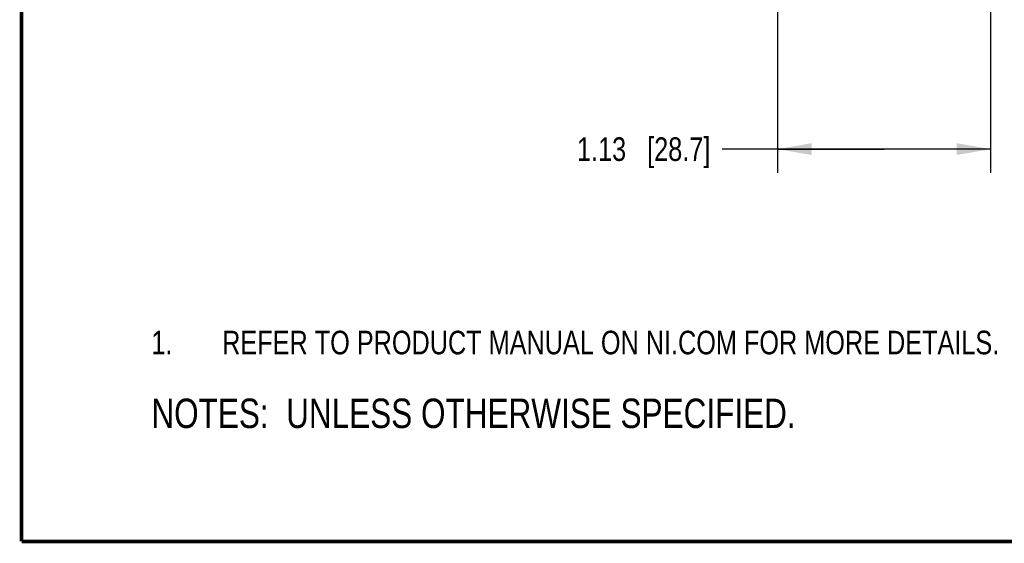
# Model space of a CAD drawing. Header units: inches. Extents: x 0.2 to 16.8, y 0.2 to 10.8.
# Tile 1 of 15: x 0.2 to 5.5, y 0.2 to 3. Entities that reach past the tile are written whole.
import ezdxf

# ---------------------------------------------------------------- set-up
doc = ezdxf.new("R2010")
doc.units = ezdxf.units.IN
doc.header["$LTSCALE"] = 0.935
doc.header["$MEASUREMENT"] = 0
doc.layers.get('0').update_dxf_attribs({"linetype": 'CONTINUOUS'})
doc.layers.add('DETAIL', color=7, linetype='CONTINUOUS')
doc.layers.add('DIMENSIONS', color=7, linetype='CONTINUOUS')
doc.styles.get("Standard").update_dxf_attribs({"font": 'txt', "width": 0.8})
doc.dimstyles.new('DIMSTYLE_1', dxfattribs={"dimtxt": 0.125, "dimasz": 0.18, "dimexe": 0.125, "dimexo": 0.0625, "dimgap": 0.0625, "dimtad": 0, "dimtih": 1, "dimtoh": 1, "dimzin": 4, "dimdsep": 46, "dimtxsty": 'STANDARD', "dimblk": '_FILLED', "dimblk1": '_FILLED', "dimblk2": '_FILLED', "dimcen": 0.09, "dimadec": 0, "dimazin": 0, "dimtp": 0.001, "dimtm": 0.001, "dimtfac": 1, "dimtofl": 0, "dimtmove": 0, "dimatfit": 3, "dimldrblk": '_FILLED', "dimfxl": 1, "dimtolj": 1, "dimtzin": 4, "dimarcsym": 0})

# ---------------------------------------------------------------- blocks, each defined once
blk = doc.blocks.new('CUSTOM_NOTE_BL0', base_point=(3.6751, 1.3124))
at = {"color": 2, "linetype": 'CONTINUOUS', "width": 0.8}
for s, p in [('1.', (0.9376, 1.2498)), ('REFER TO PRODUCT MANUAL ON NI.COM FOR MORE DETAILS.', (1.3125, 1.25))]:
    blk.add_text(s, height=0.125, dxfattribs=at).set_placement(p)
blk = doc.blocks.new('_FILLED')
at = {"color": 0, "linetype": 'BYBLOCK'}
blk.add_solid([(0, 0), (-1, 0.174), (-1, -0.174)], dxfattribs=at)
blk = doc.blocks.new('*D0')
at = {"layer": 'DIMENSIONS', "color": 2, "linetype": 'CONTINUOUS'}
for p, q in [((4.2543, 3.1722), (4.2543, 2.2125)), ((5.3825, 3.17), (5.3825, 2.2125)), ((4.8184, 2.3375), (3.9608, 2.3375)), ((4.2543, 2.3375), (4.8184, 2.3375)), ((5.3825, 2.3375), (4.8184, 2.3375))]:
    blk.add_line(p, q, dxfattribs=at)
at = {"layer": 'DIMENSIONS', "color": 2, "linetype": 'CONTINUOUS', "xscale": 0.18, "yscale": 0.18, "zscale": 0.18, "rotation": 180}
blk.add_blockref('_FILLED', (4.2543, 2.3375), dxfattribs=at)
at = {"layer": 'DIMENSIONS', "color": 2, "linetype": 'CONTINUOUS', "xscale": 0.18, "yscale": 0.18, "zscale": 0.18}
blk.add_blockref('_FILLED', (5.3825, 2.3375), dxfattribs=at)
at = {"layer": 'DIMENSIONS', "color": 2, "linetype": 'CONTINUOUS', "insert": (3.8983, 2.4), "char_height": 0.125, "width": 1.125, "attachment_point": 3, "line_spacing_factor": 0.9}
blk.add_mtext('1.13{\\Ftxt.shx;\\W1.000000;\\H0.125000; }[28.7]', dxfattribs=at)
blk = doc.blocks.new('NOTES_HEADER_BL1', base_point=(3.1215, 0.9375))
at = {"layer": 'DETAIL', "color": 2, "linetype": 'CONTINUOUS', "width": 0.8}
blk.add_text('NOTES:  UNLESS OTHERWISE SPECIFIED.', height=0.156, dxfattribs=at).set_placement((0.9375, 0.8595))

msp = doc.modelspace()

# ---------------------------------------------------------------- linework, layer by layer
at = {"color": 7, "linetype": 'CONTINUOUS', "const_width": 0.02}
for points in [[(0.25, 10.7586), (0.25, 0.2586)], [(0.25, 0.2586), (16.75, 0.2586)]]:
    msp.add_lwpolyline(points, dxfattribs=at)

# ---------------------------------------------------------------- block references
at = {"color": 2, "linetype": 'CONTINUOUS'}
msp.add_blockref('CUSTOM_NOTE_BL0', (3.6751, 1.3124), dxfattribs=at)
at = {"layer": 'DETAIL', "color": 2, "linetype": 'CONTINUOUS'}
msp.add_blockref('NOTES_HEADER_BL1', (3.1215, 0.9375), dxfattribs=at)

# ---------------------------------------------------------------- dimensions: what is measured, and where the dimension line sits
at = {"layer": 'DIMENSIONS', "color": 2, "linetype": 'CONTINUOUS'}
dim = msp.add_linear_dim(base=(5.3825, 2.3375), p1=(4.2543, 3.2347), p2=(5.3825, 3.2325), dimstyle='DIMSTYLE_1', dxfattribs=at)
dim.commit()
dim.dimension.update_dxf_attribs({"geometry": '*D0', "text_midpoint": (3.3358, 2.3375), "dimtype": 160})

doc.saveas('drawing.dxf')
